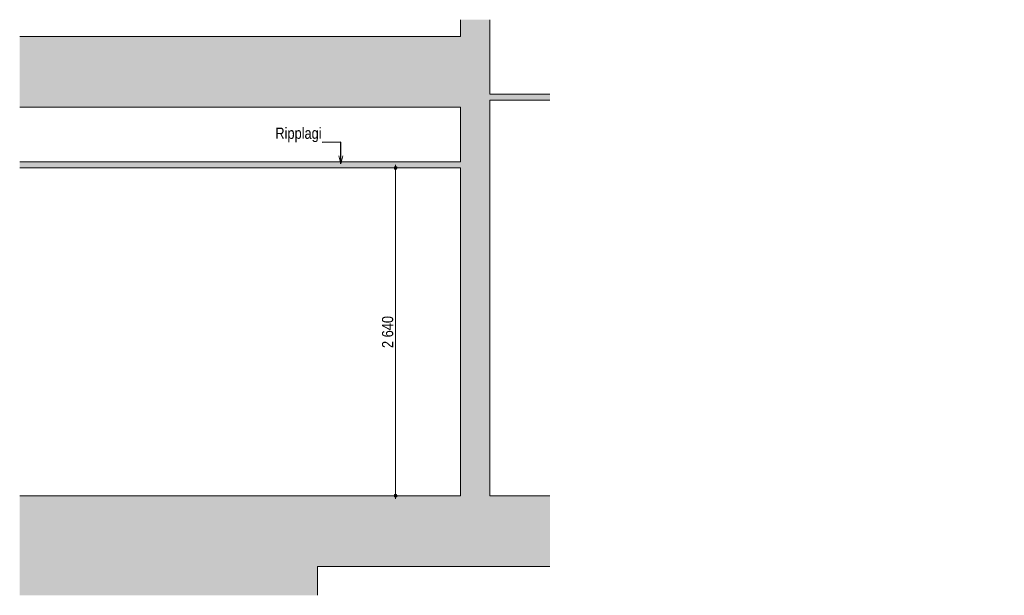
# Model space of a CAD drawing. Header units: millimetres. Extents: x -131739 to -58827, y -3500 to 7934.
# Tile 9 of 9: x -66761 to -58827, y -3500 to 1137. Entities that reach past the tile are written whole.
import ezdxf

# ---------------------------------------------------------------- set-up
doc = ezdxf.new("R2010")
doc.units = ezdxf.units.MM
doc.header["$MEASUREMENT"] = 0
for name, color, linetype in [('AR1235_Vahelaed.Models - AR', 7, 'Continuous'), ('AR1241_Välisseinad.Models - AR', 7, 'Continuous'), ('AR1311_Vaheseinad.Models - AR', 7, 'Continuous'), ('AR_DIM_gabariitmõõdud', 7, 'Continuous'), ('AR_TEKST_eelprojekt', 7, 'Continuous'), ('SA_Ripplaed.Models - SA', 7, 'Continuous')]:
    doc.layers.add(name, color=color, linetype=linetype)
doc.styles.add('GENERATED_STYLE_1', font='ARIALN.TTF')
doc.dimstyles.new('GENERATED_STYLE__2', dxfattribs={"dimtxt": 89.999998, "dimasz": 47.5, "dimexe": 0.18, "dimexo": 5, "dimgap": 0, "dimtad": 1, "dimdec": 0, "dimzin": 0, "dimdsep": 46, "dimtxsty": 'GENERATED_STYLE_1', "dimblk": 'ARROWHEAD_11', "dimblk1": 'ARROWHEAD_11', "dimblk2": 'ARROWHEAD_11', "dimcen": 0.09, "dimclrd": 256, "dimclre": 256, "dimclrt": 256, "dimadec": 3, "dimazin": 0, "dimtfac": 1, "dimtdec": 4, "dimtmove": 0, "dimatfit": 3, "dimfxl": 1, "dimtolj": 1, "dimtzin": 0, "dimarcsym": 0})
doc.dimstyles.new('GENERATED_STYLE__3', dxfattribs={"dimtxt": 0.18, "dimasz": 63.84, "dimexe": 0.18, "dimexo": 0.0625, "dimgap": 0, "dimtad": 0, "dimtih": 1, "dimtoh": 1, "dimdec": 4, "dimzin": 0, "dimdsep": 46, "dimcen": 0.09, "dimadec": 0, "dimazin": 0, "dimtfac": 1, "dimtdec": 4, "dimtmove": 0, "dimatfit": 3, "dimldrblk": 'ARROWHEAD_3', "dimfxl": 1, "dimtolj": 1, "dimtzin": 0, "dimarcsym": 0})

# ---------------------------------------------------------------- blocks, each defined once
blk = doc.blocks.new('Section Element_16_2', base_point=(-46597.4, -6797.8))
at = {"layer": 'AR1311_Vaheseinad.Models - AR', "linetype": 'Continuous', "lineweight": 0, "true_color": 0xa0a0a0}
blk.add_hatch(color=253, dxfattribs=at).paths.add_polyline_path([(-66760.8, -3500), (-64552.2, -3500), (-64552.2, -3107.8), (-66760.8, -3107.8)])
blk = doc.blocks.new('Section Element_17_2', base_point=(-46597.4, -6797.8))
at = {"layer": 'AR1311_Vaheseinad.Models - AR', "linetype": 'Continuous', "lineweight": 0, "true_color": 0xa0a0a0}
blk.add_hatch(color=253, dxfattribs=at).paths.add_polyline_path([(-64552.2, -3107.8), (-64552.2, -3500), (-64362.2, -3500), (-64362.2, -3107.8)])
at = {"layer": 'AR1311_Vaheseinad.Models - AR', "color": 253, "linetype": 'Continuous', "lineweight": 0, "true_color": 0xa0a0a0}
blk.add_line((-64362.2, -3267.8), (-64362.2, -3500), dxfattribs=at)
blk = doc.blocks.new('Section Element_18_2', base_point=(-46597.4, -6797.8))
at = {"layer": 'AR1311_Vaheseinad.Models - AR', "linetype": 'Continuous', "lineweight": 0, "true_color": 0xa0a0a0}
for points in [[(-63111.5, 562.2), (-63111.5, 542.2), (-63111.5, -2697.8), (-62971.5, -2697.8), (-62971.5, 562.2)], [(-63177.5, 542.2), (-63177.5, 447.2), (-63177.5, -2697.8), (-63111.5, -2697.8), (-63111.5, 542.2)], [(-63207.5, 432.2), (-63207.5, -2697.8), (-63192.5, -2697.8), (-63192.5, 432.2)], [(-63192.5, 432.2), (-63192.5, -2697.8), (-63177.5, -2697.8), (-63177.5, 447.2), (-63192.5, 447.2)]]:
    blk.add_hatch(color=253, dxfattribs=at).paths.add_polyline_path(points)
at = {"layer": 'AR1311_Vaheseinad.Models - AR', "color": 7, "linetype": 'Continuous', "lineweight": 13}
for p, q in [((-62971.5, 562.2), (-62971.5, 537.2)), ((-62971.5, 487.2), (-62971.5, -2697.8)), ((-63207.5, 432.2), (-63207.5, -7.8)), ((-63207.5, -57.8), (-63207.5, -2697.8))]:
    blk.add_line(p, q, dxfattribs=at)
blk = doc.blocks.new('Section Element_19_2', base_point=(-46597.4, -6797.8))
at = {"layer": 'AR1241_Välisseinad.Models - AR', "linetype": 'Continuous', "lineweight": 0, "true_color": 0xa0a0a0}
for points in [[(-63207.5, 1002.2), (-63192.5, 1002.2), (-63192.5, 1136.6), (-63207.5, 1136.6)], [(-63192.5, 1002.2), (-63192.5, 922.2), (-63177.5, 922.2), (-63177.5, 1136.6), (-63192.5, 1136.6)], [(-63177.5, 1136.6), (-63177.5, 922.2), (-63111.5, 922.2), (-63111.5, 1136.6)], [(-63111.5, 892.2), (-62971.5, 892.2), (-62971.5, 1136.6), (-63111.5, 1136.6), (-63111.5, 922.2)]]:
    blk.add_hatch(color=253, dxfattribs=at).paths.add_polyline_path(points)
at = {"layer": 'AR1241_Välisseinad.Models - AR', "color": 7, "linetype": 'Continuous', "lineweight": 13}
for p, q in [((-63207.5, 1136.6), (-63207.5, 1002.2)), ((-62971.5, 1136.6), (-62971.5, 892.2))]:
    blk.add_line(p, q, dxfattribs=at)
blk = doc.blocks.new('Section Element_20_2', base_point=(-46597.4, -6797.8))
at = {"layer": 'SA_Ripplaed.Models - SA', "linetype": 'Continuous', "lineweight": 0, "true_color": 0xa0a0a0}
blk.add_hatch(color=253, dxfattribs=at).paths.add_polyline_path([(-63207.5, -7.8), (-66760.8, -7.8), (-66760.8, -57.8), (-63207.5, -57.8)])
at = {"layer": 'SA_Ripplaed.Models - SA', "color": 7, "linetype": 'Continuous', "lineweight": 20}
for p, q in [((-63207.5, -7.8), (-66760.8, -7.8)), ((-63207.5, -57.8), (-66760.8, -57.8))]:
    blk.add_line(p, q, dxfattribs=at)
blk = doc.blocks.new('Section Element_21_2', base_point=(-46597.4, -6797.8))
at = {"layer": 'SA_Ripplaed.Models - SA', "linetype": 'Continuous', "lineweight": 0, "true_color": 0xa0a0a0}
blk.add_hatch(color=253, dxfattribs=at).paths.add_polyline_path([(-62971.5, 487.2), (-62488.6, 487.2), (-62488.6, 537.2), (-62971.5, 537.2)])
at = {"layer": 'SA_Ripplaed.Models - SA', "color": 7, "linetype": 'Continuous', "lineweight": 20}
for p, q in [((-62488.6, 537.2), (-62971.5, 537.2)), ((-62488.6, 487.2), (-62971.5, 487.2))]:
    blk.add_line(p, q, dxfattribs=at)
blk = doc.blocks.new('Section Element_22_2', base_point=(-46597.4, -6797.8))
at = {"layer": 'AR1235_Vahelaed.Models - AR', "linetype": 'Continuous', "lineweight": 0, "true_color": 0xa0a0a0}
for points in [[(-62488.6, -2697.8), (-66760.8, -2697.8), (-66760.8, -2777.8), (-62488.6, -2777.8)], [(-66760.8, -2807.8), (-62488.6, -2807.8), (-62488.6, -2777.8), (-66760.8, -2777.8)], [(-66760.8, -3107.8), (-64362.2, -3107.8), (-62488.6, -3107.8), (-62488.6, -2807.8), (-66760.8, -2807.8)], [(-64362.2, -3107.8), (-64362.2, -3157.8), (-62488.6, -3157.8), (-62488.6, -3107.8)], [(-64362.2, -3157.8), (-64362.2, -3237.8), (-62488.6, -3237.8), (-62488.6, -3157.8)], [(-64362.2, -3237.8), (-64362.2, -3252.8), (-62488.6, -3252.8), (-62488.6, -3237.8)], [(-64362.2, -3267.8), (-62488.6, -3267.8), (-62488.6, -3252.8), (-64362.2, -3252.8)]]:
    blk.add_hatch(color=253, dxfattribs=at).paths.add_polyline_path(points)
at = {"layer": 'AR1235_Vahelaed.Models - AR', "color": 7, "linetype": 'Continuous', "lineweight": 0}
for p, q in [((-63207.5, -2697.8), (-66760.8, -2697.8)), ((-62488.6, -2697.8), (-62971.5, -2697.8)), ((-62488.6, -3267.8), (-64362.2, -3267.8))]:
    blk.add_line(p, q, dxfattribs=at)
blk = doc.blocks.new('Section Element_23_2', base_point=(-46597.4, -6797.8))
at = {"layer": 'AR1235_Vahelaed.Models - AR', "linetype": 'Continuous', "lineweight": 0, "true_color": 0xa0a0a0}
for points in [[(-66760.8, 922.2), (-63192.5, 922.2), (-63192.5, 1002.2), (-66760.8, 1002.2)], [(-63192.5, 922.2), (-66760.8, 922.2), (-66760.8, 892.2), (-63111.5, 892.2), (-63111.5, 922.2)], [(-63111.5, 892.2), (-66760.8, 892.2), (-66760.8, 592.2), (-62971.5, 592.2), (-62971.5, 892.2)], [(-62971.5, 592.2), (-66760.8, 592.2), (-66760.8, 542.2), (-63177.5, 542.2), (-63111.5, 542.2), (-63111.5, 562.2), (-62971.5, 562.2)], [(-63177.5, 542.2), (-66760.8, 542.2), (-66760.8, 462.2), (-63177.5, 462.2)], [(-63177.5, 462.2), (-66760.8, 462.2), (-66760.8, 447.2), (-63192.5, 447.2), (-63177.5, 447.2)], [(-63192.5, 447.2), (-66760.8, 447.2), (-66760.8, 432.2), (-63192.5, 432.2)]]:
    blk.add_hatch(color=253, dxfattribs=at).paths.add_polyline_path(points)
at = {"layer": 'AR1235_Vahelaed.Models - AR', "color": 7, "linetype": 'Continuous', "lineweight": 0}
for p, q in [((-63207.5, 1002.2), (-66760.8, 1002.2)), ((-63207.5, 432.2), (-66760.8, 432.2))]:
    blk.add_line(p, q, dxfattribs=at)
at = {"layer": 'AR1235_Vahelaed.Models - AR', "color": 251, "linetype": 'Continuous', "lineweight": 13, "true_color": 0x6a6a6a, "flags": 128}
blk.add_lwpolyline([(-62971.5, 892.2), (-62971.5, 592.2), (-62971.5, 562.2)], dxfattribs=at)
blk = doc.blocks.new('*D30', base_point=(-46597.4, -6797.8))
at = {"layer": 'AR_DIM_gabariitmõõdud', "linetype": 'Continuous', "lineweight": 5, "true_color": 0x386daf}
for points in [[(-63744.4, -57.8), (-63743.5, -62.5), (-63740.8, -66.6), (-63736.7, -69.3), (-63731.9, -70.3), (-63727.1, -69.3), (-63723.1, -66.6), (-63720.4, -62.5), (-63719.4, -57.8), (-63720.4, -53), (-63723.1, -48.9), (-63727.1, -46.2), (-63731.9, -45.3), (-63736.7, -46.2), (-63740.8, -48.9), (-63743.5, -53)], [(-63744.4, -2697.8), (-63743.5, -2702.5), (-63740.8, -2706.6), (-63736.7, -2709.3), (-63731.9, -2710.3), (-63727.1, -2709.3), (-63723.1, -2706.6), (-63720.4, -2702.5), (-63719.4, -2697.8), (-63720.4, -2693), (-63723.1, -2688.9), (-63727.1, -2686.2), (-63731.9, -2685.3), (-63736.7, -2686.2), (-63740.8, -2688.9), (-63743.5, -2693)]]:
    blk.add_hatch(color=155, dxfattribs=at).paths.add_polyline_path(points)
at = {"layer": 'AR_DIM_gabariitmõõdud', "color": 155, "linetype": 'Continuous', "lineweight": 5, "true_color": 0x386daf}
for p, q in [((-63744.4, -57.8), (-63778.8, -57.8)), ((-63731.9, -45.3), (-63731.9, -32.8)), ((-63731.9, -2685.3), (-63731.9, -70.3)), ((-63685, -57.8), (-63719.4, -57.8)), ((-63744.4, -2697.8), (-63778.8, -2697.8)), ((-63731.9, -2722.8), (-63731.9, -2710.3)), ((-63685, -2697.8), (-63719.4, -2697.8))]:
    blk.add_line(p, q, dxfattribs=at)
for centre in [(-63731.9, -57.8), (-63731.9, -2697.8)]:
    blk.add_circle(centre, 12.5, dxfattribs=at)
at = {"layer": 'AR_DIM_gabariitmõõdud', "color": 155, "lineweight": 5, "true_color": 0x386daf, "insert": (-63749.9, -1508.1), "char_height": 90, "attachment_point": 7, "rotation": 90, "style": 'GENERATED_STYLE_1'}
blk.add_mtext('\\A1;{\\pql;\\fArial Narrow|b0|i0|c186|p0;\\W1.000000;2\xa0640}', dxfattribs=at)
blk = doc.blocks.new('ARROWHEAD_11')
at = {"color": 0, "linetype": 'Continuous', "lineweight": 0}
blk.add_line((0, 0), (-1, 0), dxfattribs=at)
at = {"color": 0, "linetype": 'Continuous', "lineweight": 0, "const_width": 0.25, "flags": 128}
blk.add_lwpolyline([(-0.125, 0, 1), (0.125, 0, 1)], format="xyb", close=True, dxfattribs=at)
blk = doc.blocks.new('ARROWHEAD_3')
at = {"color": 0, "linetype": 'Continuous', "lineweight": 0}
blk.add_line((0, 0), (-1, 0), dxfattribs=at)
at = {"color": 0, "linetype": 'Continuous', "lineweight": 0, "flags": 128}
blk.add_lwpolyline([(-1, 0.2679), (0, 0), (-1, -0.2679)], dxfattribs=at)

msp = doc.modelspace()

# ---------------------------------------------------------------- block references
at = {"layer": 'AR1235_Vahelaed.Models - AR', "lineweight": 0}
for name in ['Section Element_23_2', 'Section Element_22_2']:
    msp.add_blockref(name, (-46597.4, -6797.8), dxfattribs=at)
at = {"layer": 'AR1241_Välisseinad.Models - AR', "lineweight": 0}
msp.add_blockref('Section Element_19_2', (-46597.4, -6797.8), dxfattribs=at)
at = {"layer": 'AR1311_Vaheseinad.Models - AR', "lineweight": 0}
for name in ['Section Element_18_2', 'Section Element_16_2', 'Section Element_17_2']:
    msp.add_blockref(name, (-46597.4, -6797.8), dxfattribs=at)
at = {"layer": 'SA_Ripplaed.Models - SA', "lineweight": 0}
for name in ['Section Element_21_2', 'Section Element_20_2']:
    msp.add_blockref(name, (-46597.4, -6797.8), dxfattribs=at)

# ---------------------------------------------------------------- texts
at = {"layer": 'AR_TEKST_eelprojekt', "color": 155, "linetype": 'Continuous', "lineweight": 5, "true_color": 0x386daf, "insert": (-64700.4, 150.1), "char_height": 90, "attachment_point": 7, "style": 'GENERATED_STYLE_1'}
msp.add_mtext('\\A1;{\\pql;\\fArial Narrow|b0|i0|c186|p0;\\W1.000000;Ripplagi}', dxfattribs=at)

# ---------------------------------------------------------------- dimensions: what is measured, and where the dimension line sits
at = {"layer": 'AR_DIM_gabariitmõõdud', "color": 155, "linetype": 'Continuous', "lineweight": 5, "true_color": 0x386daf}
dim = msp.add_linear_dim(base=(-63731.9, -57.8), p1=(-58826.6, -2697.8), p2=(-64984.1, -57.8), angle=90, dimstyle='GENERATED_STYLE__2', dxfattribs=at)
dim.commit()
dim.dimension.update_dxf_attribs({"geometry": '*D30', "text_midpoint": (-63794.9, -1353.7), "dimtype": 160, "text_rotation": 90})

# ---------------------------------------------------------------- leaders
at = {"layer": 'AR_TEKST_eelprojekt', "color": 155, "linetype": 'Continuous', "lineweight": 5, "true_color": 0x386daf, "annotation_type": 0, "has_hookline": 1, "hookline_direction": 1, "text_width": 357.5}
msp.add_leader([(-64173.1, -23.8), (-64173.1, 150.1), (-64324, 147.7)], dimstyle='GENERATED_STYLE__3', dxfattribs=at)

doc.saveas('drawing.dxf')
